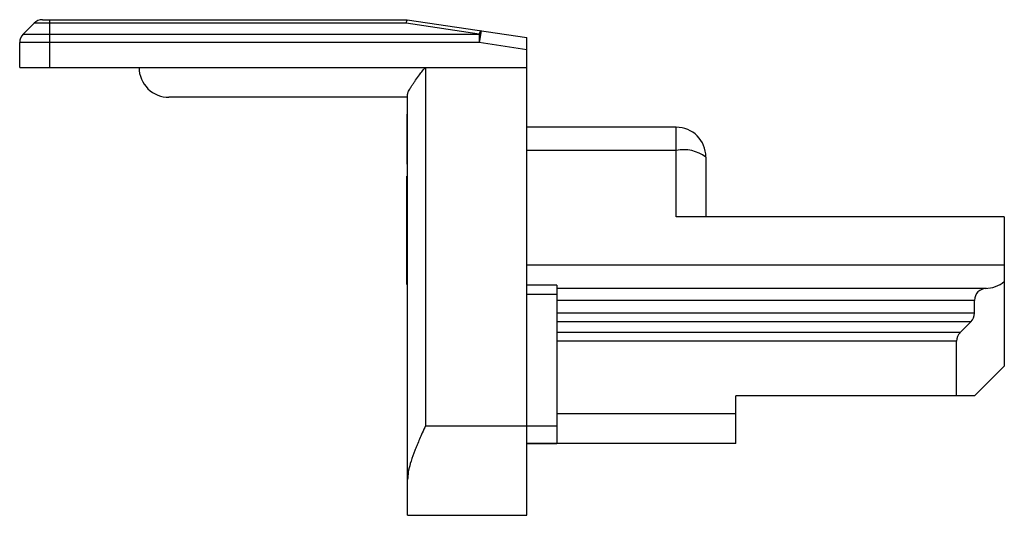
# Paper-space layout '_Rechts' of a CAD drawing. Header units: millimetres. Extents: x -8.5 to 8, y 0 to 8.3.
import ezdxf

# ---------------------------------------------------------------- set-up
doc = ezdxf.new("R2010")
doc.units = ezdxf.units.MM

psp = doc.layouts.new('_Rechts')

# ---------------------------------------------------------------- linework, layer by layer
at = {"color": 7, "linetype": 'Continuous', "lineweight": 25}
for p, q in [((-8.117, 8.3), (-2.007, 8.3)), ((-8, 8.3), (-8, 7.5)), ((-2.007, 8.3), (0, 8)), ((-8.259, 8.241), (-8.441, 8.059)), ((-2.022, 8.241), (-8.259, 8.241)), ((-0.799, 8.059), (-2.022, 8.241)), ((-0.769, 8.115), (-0.799, 7.917)), ((-8.441, 8.059), (-0.799, 8.059)), ((-0.799, 8.059), (-0.799, 7.917)), ((0, 0), (0, 8)), ((-8.5, 7.5), (-8.5, 7.917)), ((-0.799, 7.917), (-8.5, 7.917)), ((0, 7.798), (-0.799, 7.917)), ((-8.5, 7.5), (0, 7.5)), ((-1.7, 7.5), (-1.7, 1.5)), ((-2, 7), (-6, 7)), ((-2, 0), (-2, 7.042)), ((-2.01, 6.551), (-2.01, 6.503)), ((2.5, 6.5), (0, 6.5)), ((2.5, 5), (2.5, 6.5)), ((2.5, 6.112), (0, 6.112)), ((-2.01, 6.096), (-2.01, 6.049)), ((3, 6), (3, 5)), ((-2.01, 3.864), (-2.01, 5.677)), ((8, 5), (2.5, 5)), ((8, 5), (8, 2.5)), ((8, 4.188), (0, 4.188)), ((0.5, 3.855), (0, 3.855)), ((0.5, 3.855), (0.5, 1.201)), ((7.7, 3.8), (0.5, 3.8)), ((0.5, 3.7), (0, 3.7)), ((7.5, 3.6), (0.5, 3.6)), ((7.5, 3.383), (7.5, 3.6)), ((7.5, 3.383), (0.5, 3.383)), ((7.441, 3.241), (0.5, 3.241)), ((7.259, 3.059), (7.441, 3.241)), ((7.259, 3.059), (0.5, 3.059)), ((7.2, 2.917), (0.5, 2.917)), ((7.2, 2), (7.2, 2.917)), ((7.5, 2), (8, 2.5)), ((7.5, 2), (3.5, 2)), ((3.5, 1.2), (3.5, 2)), ((3.5, 1.7), (0.5, 1.7)), ((-1.7, 1.5), (0.5, 1.5)), ((0, 1.201), (0.5, 1.201)), ((3.5, 1.2), (0, 1.2)), ((-2, 0), (0, 0))]:
    psp.add_line(p, q, dxfattribs=at)
for centre, radius, start, end in [((-8.117, 8.1), 0.2, 90, 135), ((-1.889, 8.239), 0.134, 152.7617, 178.9134), ((-0.718, 8.052), 0.0812, 129.2527, 175.4098), ((-8.3, 7.917), 0.2, 135, 180), ((2.5, 6), 0.5, 0, 90), ((2.619, 5.472), 0.651, 54.1401, 100.5045), ((7.7, 3.6), 0.2, 90, 180), ((7.679, 4.3), 0.5, 270, 309.9504), ((7.3, 3.383), 0.2, 315, 0), ((7.4, 2.917), 0.2, 135, 180)]:
    psp.add_arc(centre, radius, start, end, dxfattribs=at)
for points, knots in [([(-6.5, 7.5), (-6.5, 7.365), (-6.443, 7.234), (-6.257, 7.052), (-6.127, 7), (-6, 7)], [0, 0, 0, 0, 0.5, 0.5, 1, 1, 1, 1]), ([(-2, 7.042), (-1.999, 7.048), (-1.998, 7.061), (-1.989, 7.087), (-1.975, 7.118), (-1.954, 7.155), (-1.927, 7.197), (-1.897, 7.241), (-1.856, 7.301), (-1.808, 7.368), (-1.752, 7.441), (-1.717, 7.481), (-1.7, 7.5)], [0, 0, 0, 0, 0.067201, 0.140869, 0.221089, 0.307791, 0.400813, 0.499956, 0.580838, 0.756534, 0.887617, 1, 1, 1, 1]), ([(-2.01, 6.717), (-2.01, 6.717), (-2.01, 6.717), (-2.01, 6.715), (-2.01, 6.711), (-2.01, 6.706), (-2.01, 6.7), (-2.01, 6.693), (-2.01, 6.684), (-2.01, 6.674), (-2.01, 6.662), (-2.01, 6.65), (-2.01, 6.636), (-2.01, 6.621), (-2.01, 6.605), (-2.01, 6.589), (-2.01, 6.57), (-2.01, 6.558), (-2.01, 6.551)], [0, 0, 0, 0, 0.068548, 0.135683, 0.201215, 0.265682, 0.329267, 0.392395, 0.45507, 0.517127, 0.57879, 0.63974, 0.700192, 0.759806, 0.819628, 0.879355, 0.939512, 1, 1, 1, 1]), ([(-2.01, 6.499), (-2.01, 6.473), (-2.01, 6.413), (-2.01, 6.34), (-2.01, 6.299)], [0, 0, 0, 0, 0.448511, 1, 1, 1, 1]), ([(-2.01, 6.299), (-2.01, 6.265), (-2.01, 6.198), (-2.01, 6.13), (-2.01, 6.105), (-2.01, 6.104)], [0, 0, 0, 0, 0.489364, 0.978187, 1, 1, 1, 1]), ([(-2.01, 6.049), (-2.01, 6.043), (-2.01, 6.03), (-2.01, 6.012), (-2.01, 5.994), (-2.01, 5.979), (-2.01, 5.964), (-2.01, 5.95), (-2.01, 5.937), (-2.01, 5.926), (-2.01, 5.916), (-2.01, 5.907), (-2.01, 5.899), (-2.01, 5.893), (-2.01, 5.888), (-2.01, 5.885), (-2.01, 5.883), (-2.01, 5.883), (-2.01, 5.883)], [0, 0, 0, 0, 0.061674, 0.123053, 0.183475, 0.243727, 0.304279, 0.364863, 0.425946, 0.487391, 0.54922, 0.611144, 0.673529, 0.736961, 0.800785, 0.866013, 0.932101, 1, 1, 1, 1]), ([(-1.7, 1.5), (-1.718, 1.46), (-1.751, 1.385), (-1.797, 1.279), (-1.837, 1.186), (-1.869, 1.108), (-1.91, 1.002), (-1.954, 0.873), (-1.992, 0.726), (-1.997, 0.64), (-2, 0.6)], [0, 0, 0, 0, 0.128539, 0.242818, 0.342847, 0.428644, 0.500238, 0.690297, 0.8562, 1, 1, 1, 1])]:
    psp.add_open_spline(points, degree=3, knots=knots, dxfattribs=at)

doc.saveas('drawing.dxf')
